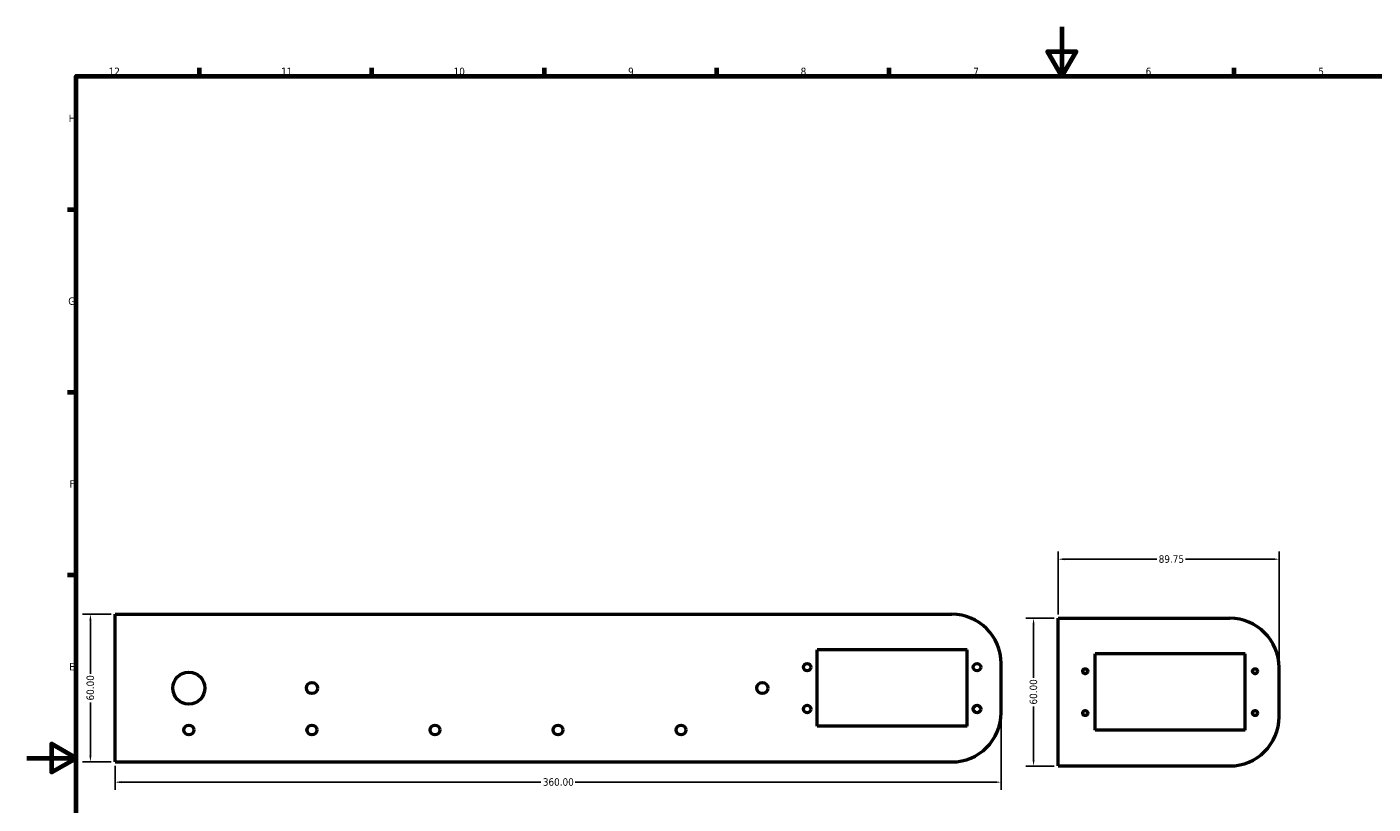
# Model space of a CAD drawing. Header units: millimetres. Extents: x 0 to 841, y 0 to 594.
# Tile 2 of 3: x 0 to 547, y 278 to 594. Entities that reach past the tile are written whole.
import ezdxf

# ---------------------------------------------------------------- set-up
doc = ezdxf.new("R2010")
doc.units = ezdxf.units.MM
for name, color, linetype, lineweight in [('Border (ANSI)', 7, 'Continuous', 70), ('Dimension (ANSI)', 7, 'Continuous', 25), ('Visible (ANSI)', 7, 'Continuous', 50)]:
    doc.layers.add(name, color=color, linetype=linetype, lineweight=lineweight)
doc.styles.add('Note Text (ANSI)', font='tahoma.ttf')
doc.dimstyles.new('Default - mm (ANSI)', dxfattribs={"dimtxt": 3.048, "dimasz": 2.5, "dimexe": 3.175, "dimexo": 1.6002, "dimgap": 0.8, "dimtad": 0, "dimtoh": 1, "dimrnd": 1e-08, "dimzin": 4, "dimdsep": 46, "dimtxsty": 'Note Text (ANSI)', "dimcen": 0.09, "dimdle": 10, "dimclrd": 256, "dimclre": 256, "dimclrt": 256, "dimadec": 1, "dimazin": 1, "dimtfac": 1, "dimtofl": 0, "dimtmove": 0, "dimatfit": 3, "dimfxl": 1, "dimtolj": 1, "dimtzin": 4, "dimlwd": -1, "dimlwe": -1, "dimarcsym": 0})

# ---------------------------------------------------------------- blocks, each defined once
blk = doc.blocks.new('Borders Default Border')
at = {"layer": 'Border (ANSI)'}
for p, q in [((70.08, 574), (70.08, 577.45)), ((140.17, 574), (140.17, 577.45)), ((210.25, 574), (210.25, 577.45)), ((280.33, 574), (280.33, 577.45)), ((350.42, 574), (350.42, 577.45)), ((490.58, 574), (490.58, 577.45)), ((20, 519.75), (16.55, 519.75)), ((20, 445.5), (16.55, 445.5)), ((20, 371.25), (16.55, 371.25))]:
    blk.add_line(p, q, dxfattribs=at)
at = {"layer": 'Border (ANSI)', "flags": 128}
for points in [[(420.5, 594), (420.5, 574), (414.73, 584), (426.27, 584), (420.5, 574)], [(20, 20), (20, 574), (821, 574), (821, 20), (20, 20)], [(0, 297), (20, 297), (10, 302.77), (10, 291.23), (20, 297)]]:
    blk.add_lwpolyline(points, dxfattribs=at)
at = {"layer": 'Border (ANSI)', "attachment_point": 7, "style": 'Note Text (ANSI)'}
for s, insert, char_height in [('12', (33.21, 574.4), 3.048), ('11', (103.29, 574.4), 3.048), ('10', (173.38, 574.34), 3.048), ('9', (244.28, 574.34), 3.05), ('8', (314.38, 574.33), 3.05), ('7', (384.51, 574.4), 3.05), ('6', (454.57, 574.34), 3.05), ('5', (524.73, 574.34), 3.05), ('H', (16.97, 555.35), 3.05), ('G', (16.81, 481.04), 3.05), ('F', (17.29, 406.85), 3.05), ('E', (17.21, 332.6), 3.05)]:
    blk.add_mtext(s, dxfattribs=dict(at, insert=insert, char_height=char_height))
blk = doc.blocks.new('*D7')
at = {"layer": 'Defpoints', "color": 0, "transparency": 16777216}
for p in [(25.8, 355.45), (35.8, 355.45), (35.8, 295.45)]:
    blk.add_point(p, dxfattribs=at)
at = {"layer": 'Dimension (ANSI)', "transparency": 16777216}
for p, q in [((34.2, 355.45), (22.62, 355.45)), ((25.8, 352.95), (25.8, 331.29)), ((25.8, 297.95), (25.8, 319.61)), ((34.2, 295.45), (22.62, 295.45))]:
    blk.add_line(p, q, dxfattribs=at)
for points in [[(25.38, 352.95), (26.22, 352.95), (25.8, 355.45)], [(25.38, 297.95), (26.22, 297.95), (25.8, 295.45)]]:
    blk.add_solid(points, dxfattribs=at)
at = {"layer": 'Dimension (ANSI)', "transparency": 16777216, "insert": (24.21, 320.41), "char_height": 3.048, "attachment_point": 1, "rotation": 90, "style": 'Note Text (ANSI)'}
blk.add_mtext('\\A1;60.00', dxfattribs=at)
blk = doc.blocks.new('*D12')
at = {"layer": 'Defpoints', "color": 0, "transparency": 16777216}
for p in [(395.8, 315.45), (35.8, 295.45), (395.8, 287.24)]:
    blk.add_point(p, dxfattribs=at)
at = {"layer": 'Dimension (ANSI)', "transparency": 16777216}
for p, q in [((395.8, 313.85), (395.8, 284.07)), ((35.8, 293.85), (35.8, 284.07)), ((38.3, 287.24), (208.83, 287.24)), ((393.3, 287.24), (222.77, 287.24))]:
    blk.add_line(p, q, dxfattribs=at)
for points in [[(38.3, 287.66), (38.3, 286.82), (35.8, 287.24)], [(393.3, 287.66), (393.3, 286.82), (395.8, 287.24)]]:
    blk.add_solid(points, dxfattribs=at)
at = {"layer": 'Dimension (ANSI)', "transparency": 16777216, "insert": (209.63, 288.83), "char_height": 3.048, "attachment_point": 1, "style": 'Note Text (ANSI)'}
blk.add_mtext('\\A1;360.00', dxfattribs=at)
blk = doc.blocks.new('*D17')
at = {"layer": 'Defpoints', "color": 0, "transparency": 16777216}
for p in [(409.02, 353.8), (419.02, 353.8), (419.02, 293.8)]:
    blk.add_point(p, dxfattribs=at)
at = {"layer": 'Dimension (ANSI)', "transparency": 16777216}
for p, q in [((417.42, 353.8), (405.85, 353.8)), ((409.02, 351.3), (409.02, 329.64)), ((409.02, 296.3), (409.02, 317.96)), ((417.42, 293.8), (405.85, 293.8))]:
    blk.add_line(p, q, dxfattribs=at)
for points in [[(408.6, 351.3), (409.44, 351.3), (409.02, 353.8)], [(408.6, 296.3), (409.44, 296.3), (409.02, 293.8)]]:
    blk.add_solid(points, dxfattribs=at)
at = {"layer": 'Dimension (ANSI)', "transparency": 16777216, "insert": (407.43, 318.76), "char_height": 3.048, "attachment_point": 1, "rotation": 90, "style": 'Note Text (ANSI)'}
blk.add_mtext('\\A1;60.00', dxfattribs=at)
blk = doc.blocks.new('*D18')
at = {"layer": 'Defpoints', "color": 0, "transparency": 16777216}
for p in [(508.77, 377.8), (419.02, 353.8), (508.77, 333.8)]:
    blk.add_point(p, dxfattribs=at)
at = {"layer": 'Dimension (ANSI)', "transparency": 16777216}
for p, q in [((419.02, 355.4), (419.02, 380.98)), ((421.52, 377.8), (459.07, 377.8)), ((506.27, 377.8), (470.72, 377.8)), ((508.77, 335.4), (508.77, 380.98))]:
    blk.add_line(p, q, dxfattribs=at)
for points in [[(421.52, 378.22), (421.52, 377.39), (419.02, 377.8)], [(506.27, 378.22), (506.27, 377.39), (508.77, 377.8)]]:
    blk.add_solid(points, dxfattribs=at)
at = {"layer": 'Dimension (ANSI)', "transparency": 16777216, "insert": (459.87, 379.4), "char_height": 3.048, "attachment_point": 1, "style": 'Note Text (ANSI)'}
blk.add_mtext('\\A1;89.75', dxfattribs=at)

msp = doc.modelspace()

# ---------------------------------------------------------------- linework, layer by layer
at = {"layer": 'Visible (ANSI)'}
for p, q in [((35.798, 355.448), (375.798, 355.448)), ((35.798, 295.448), (35.798, 355.448)), ((419.02, 353.802), (488.77, 353.802)), ((419.02, 293.802), (419.02, 353.802)), ((382.048, 340.948), (321.048, 340.948)), ((321.048, 309.948), (321.048, 340.948)), ((382.048, 309.948), (382.048, 340.948)), ((495.02, 339.302), (434.02, 339.302)), ((434.02, 308.302), (434.02, 339.302)), ((495.02, 308.302), (495.02, 339.302)), ((395.798, 315.448), (395.798, 335.448)), ((508.77, 313.802), (508.77, 333.802)), ((382.048, 309.948), (321.048, 309.948)), ((495.02, 308.302), (434.02, 308.302)), ((35.798, 295.448), (375.798, 295.448)), ((419.02, 293.802), (488.77, 293.802))]:
    msp.add_line(p, q, dxfattribs=at)
for centre, radius in [((317.048, 333.948), 1.5), ((386.048, 333.948), 1.5), ((65.798, 325.448), 6.5), ((430.02, 332.302), 1), ((499.02, 332.302), 1), ((115.798, 325.448), 2.25), ((298.798, 325.448), 2.25), ((317.048, 316.948), 1.5), ((386.048, 316.948), 1.5), ((430.02, 315.302), 1), ((499.02, 315.302), 1), ((65.798, 308.448), 2), ((115.798, 308.448), 2), ((165.798, 308.448), 2), ((215.798, 308.448), 2), ((265.798, 308.448), 2)]:
    msp.add_circle(centre, radius, dxfattribs=at)
for centre, start, end in [((375.798, 335.448), 0, 90), ((488.77, 333.802), 0, 90), ((375.798, 315.448), 270, 0), ((488.77, 313.802), 270, 0)]:
    msp.add_arc(centre, 20, start, end, dxfattribs=at)

# ---------------------------------------------------------------- block references
msp.add_blockref('Borders Default Border', (0, 0))

# ---------------------------------------------------------------- dimensions: what is measured, and where the dimension line sits
at = {"layer": 'Dimension (ANSI)'}
for base, p1, p2, picture, middle in [((508.77, 377.802), (419.02, 353.802), (508.77, 333.802), '*D18', (464.895, 377.802)), ((395.798, 287.241), (35.798, 295.448), (395.798, 315.448), '*D12', (215.798, 287.241))]:
    dim = msp.add_linear_dim(base=base, p1=p1, p2=p2, dimstyle='Default - mm (ANSI)', override={"dimtoh": 0, "dimdec": 2, "dimtp": 0, "dimtm": 0, "dimtdec": 2, "dimatfit": 1}, dxfattribs=at)
    dim.commit()
    dim.dimension.update_dxf_attribs({"geometry": picture, "text_midpoint": middle, "dimtype": 160})
for base, p1, p2, picture, middle in [((25.798, 355.448), (35.798, 295.448), (35.798, 355.448), '*D7', (25.798, 325.448)), ((409.02, 353.802), (419.02, 293.802), (419.02, 353.802), '*D17', (409.02, 323.802))]:
    dim = msp.add_linear_dim(base=base, p1=p1, p2=p2, angle=90, dimstyle='Default - mm (ANSI)', override={"dimtoh": 0, "dimdec": 2, "dimtp": 0, "dimtm": 0, "dimtdec": 2, "dimatfit": 1}, dxfattribs=at)
    dim.commit()
    dim.dimension.update_dxf_attribs({"geometry": picture, "text_midpoint": middle, "dimtype": 160})

doc.saveas('drawing.dxf')
